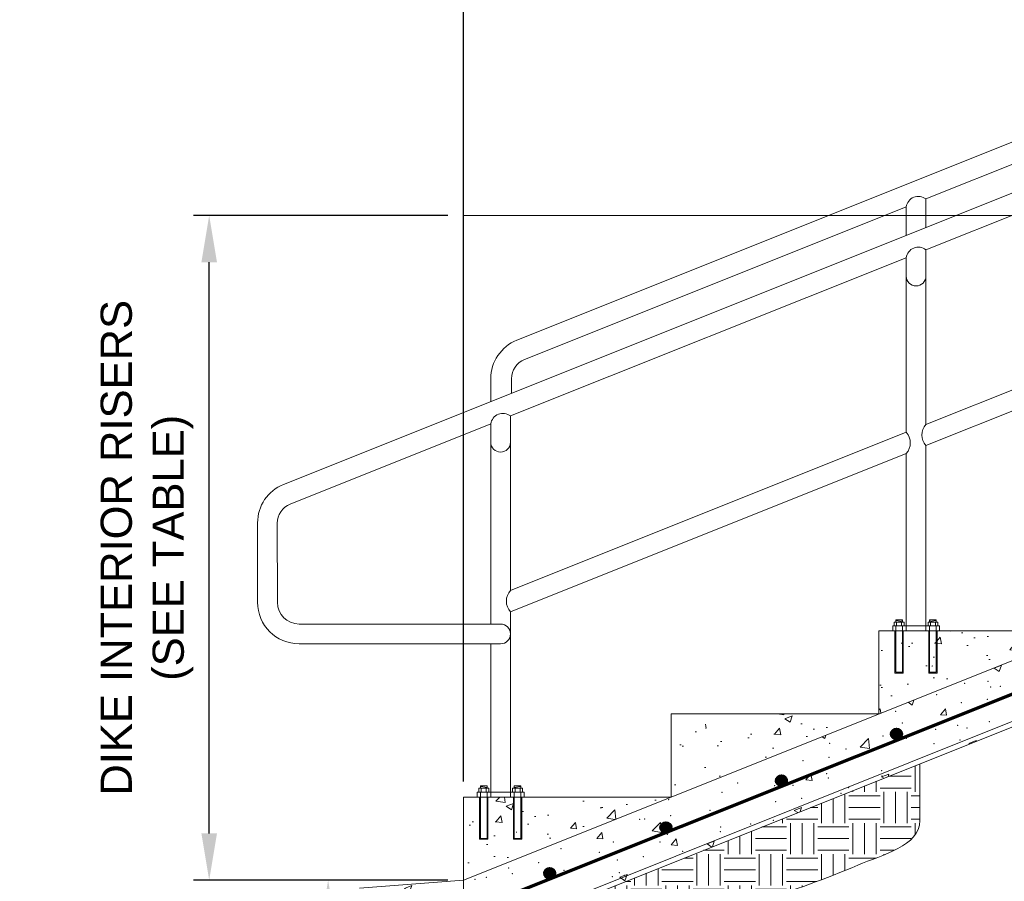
# Model space of a CAD drawing. Header units: feet. Extents: x -981 to -621, y 39 to 285.
# Tile 5 of 19: x -957 to -910, y 205 to 246. Entities that reach past the tile are written whole.
import ezdxf

# ---------------------------------------------------------------- set-up
doc = ezdxf.new("R2010")
doc.units = ezdxf.units.FT
doc.header["$MEASUREMENT"] = 0
doc.linetypes.add('( Dashed )', pattern=[9, 6, -3])
doc.layers.get('DefPoints').update_dxf_attribs({"lineweight": 0})
for name, color, linetype, lineweight in [('C-Detl-Grph-Wt 0', 4, 'Continuous', 0), ('G-ANNO-DIMS', 2, 'Continuous', 0), ('G-ANNO-PATT', 250, 'Continuous', 0), ('G-GRID-COOR', 2, 'Continuous', 13), ('S-REIN-RBAR', 1, 'Continuous', 70)]:
    doc.layers.add(name, color=color, linetype=linetype, lineweight=lineweight)
doc.layers.add('G-ANNO-NPLT', color=2, linetype='Continuous', lineweight=0, plot=False)
doc.styles.add("AEC_AC_05ArchDims-CC_1_1'", font='arial.ttf', dxfattribs={"height": 1.5})
doc.dimstyles.new("AEC_AC_05_Arch-Dims_1_1'", dxfattribs={"dimtxt": 1.5, "dimasz": 2.25, "dimexe": 0.75, "dimexo": 0.75, "dimgap": 0.75, "dimtad": 1, "dimdec": 4, "dimzin": 15, "dimdsep": 46, "dimlunit": 4, "dimtxsty": "AEC_AC_05ArchDims-CC_1_1'", "dimcen": 0.09, "dimclrd": 256, "dimclre": 256, "dimazin": 2, "dimtfac": 0.7, "dimtdec": 4, "dimtix": 1, "dimtmove": 1, "dimatfit": 3, "dimfxl": 1, "dimfrac": 1, "dimtolj": 1, "dimtzin": 15, "dimlwd": 30, "dimlwe": 30, "dimarcsym": 0})

# ---------------------------------------------------------------- blocks, each defined once
blk = doc.blocks.new('*D60')
at = {"layer": 'DefPoints', "color": 0, "transparency": 16777216}
for p in [(-937.671, 204.706, 0), (-942.075, 196.707, 0), (-937.42, 196.707, 0)]:
    blk.add_point(p, dxfattribs=at)
at = {"layer": 'G-ANNO-DIMS', "lineweight": 30, "transparency": 16777216}
for p, q in [((-938.421, 204.706, 0), (-942.825, 204.706, 0)), ((-942.075, 202.456, 0), (-942.075, 198.957, 0)), ((-938.17, 196.707, 0), (-942.825, 196.707, 0))]:
    blk.add_line(p, q, dxfattribs=at)
at = {"layer": 'G-ANNO-DIMS', "transparency": 16777216}
for points in [[(-942.45, 202.456, 0), (-941.7, 202.456, 0), (-942.075, 204.706, 0)], [(-942.45, 198.957, 0), (-941.7, 198.957, 0), (-942.075, 196.707, 0)]]:
    blk.add_solid(points, dxfattribs=at)
at = {"layer": 'G-ANNO-DIMS', "color": 0, "lineweight": 30, "transparency": 16777216, "insert": (-943.59, 200.706, 0), "char_height": 1.5, "attachment_point": 5, "rotation": 90, "style": "AEC_AC_05ArchDims-CC_1_1'"}
blk.add_mtext('\\A1;1\'-6"', dxfattribs=at)
blk = doc.blocks.new('*D71')
at = {"layer": 'DefPoints', "color": 0, "transparency": 16777216}
for p in [(-947.8, 236.702, 0), (-935.558, 236.702, 0), (-935.558, 204.706, 0)]:
    blk.add_point(p, dxfattribs=at)
at = {"layer": 'G-ANNO-DIMS', "lineweight": 30, "transparency": 16777216}
for p, q in [((-936.308, 236.702, 0), (-948.55, 236.702, 0)), ((-947.8, 206.956, 0), (-947.8, 234.452, 0)), ((-936.308, 204.706, 0), (-948.55, 204.706, 0))]:
    blk.add_line(p, q, dxfattribs=at)
at = {"layer": 'G-ANNO-DIMS', "transparency": 16777216}
for points in [[(-948.175, 234.452, 0), (-947.425, 234.452, 0), (-947.8, 236.702, 0)], [(-948.175, 206.956, 0), (-947.425, 206.956, 0), (-947.8, 204.706, 0)]]:
    blk.add_solid(points, dxfattribs=at)
at = {"layer": 'G-ANNO-DIMS', "color": 0, "lineweight": 30, "transparency": 16777216, "insert": (-950.797, 220.704, 0), "char_height": 1.5, "attachment_point": 5, "rotation": 90, "style": "AEC_AC_05ArchDims-CC_1_1'"}
blk.add_mtext('\\A1;DIKE INTERIOR RISERS\\P(SEE TABLE)', dxfattribs=at)
blk = doc.blocks.new('*D72')
at = {"layer": 'DefPoints', "color": 0, "transparency": 16777216}
for p in [(-935.558, 269.862, 0), (-855.484, 260.269, 0), (-935.558, 208.705, 0)]:
    blk.add_point(p, dxfattribs=at)
at = {"layer": 'G-ANNO-DIMS', "lineweight": 30, "transparency": 16777216}
for p, q in [((-935.558, 209.455, 0), (-935.558, 270.612, 0)), ((-855.484, 261.019, 0), (-855.484, 270.612, 0)), ((-857.734, 269.862, 0), (-933.308, 269.862, 0))]:
    blk.add_line(p, q, dxfattribs=at)
at = {"layer": 'G-ANNO-DIMS', "transparency": 16777216}
for points in [[(-933.308, 270.237, 0), (-933.308, 269.487, 0), (-935.558, 269.862, 0)], [(-857.734, 270.237, 0), (-857.734, 269.487, 0), (-855.484, 269.862, 0)]]:
    blk.add_solid(points, dxfattribs=at)
at = {"layer": 'G-ANNO-DIMS', "color": 0, "lineweight": 30, "transparency": 16777216, "insert": (-895.521, 271.596, 0), "char_height": 1.5, "attachment_point": 5, "style": "AEC_AC_05ArchDims-CC_1_1'"}
blk.add_mtext('\\A1;DIKE INTERIOR TREADS (SEE TABLE)', dxfattribs=at)

msp = doc.modelspace()

# ---------------------------------------------------------------- hatches: boundary and pattern name
at = {"layer": 'G-ANNO-PATT'}
h = msp.add_hatch(dxfattribs=at)
h.set_pattern_fill('AR-CONC', color=256, style=0, pattern_type=2)
h.set_pattern_definition([(50, (-912.8553, 216.1104), (3.5863, -0.3138), [0.375, -4.125]), (355, (-912.8553, 216.1104), (-0.6938, 3.761), [0.3, -3.3]), (100.45, (-912.5565, 216.0842), (2.8925, 3.4472), [0.3187, -3.5057]), (46.184, (-912.8553, 217.1104), (5.3362, -0.8276), [0.5625, -6.1875]), (96.636, (-912.4106, 217.0414), (4.6733, 4.8706), [0.478, -5.2586]), (351.184, (-912.8553, 217.1104), (4.6733, 4.8706), [0.45, -4.95]), (21, (-912.3553, 216.8604), (2.9845, -2.0131), [0.375, -4.125]), (326, (-912.3553, 216.8604), (1.2166, 3.6258), [0.3, -3.3]), (71.45, (-912.1066, 216.6926), (4.2011, 1.6127), [0.3187, -3.5057]), (37.5, (-912.8553, 216.1104), (0.0608, 1.66447), [0, -3.26, 0, -3.35, 0, -3.3125]), (7.5, (-912.8553, 216.1104), (1.31535, 1.97206), [0, -1.91, 0, -3.185, 0, -1.2625]), (327.5, (-913.9703, 216.1104), (2.66911, -0.11277), [0, -1.25, 0, -3.9, 0, -5.175]), (317.5, (-914.4703, 216.1104), (2.91593, 0.5005), [0, -1.625, 0, -2.59, 0, -3.675])])
h.paths.add_polyline_path([(-905.56206, 216.70437), (-905.56206, 216.70438), (-915.56074, 216.70438), (-915.56074, 212.70491), (-915.56073, 212.7049)])
h = msp.add_hatch(dxfattribs=at)
h.set_pattern_fill('AR-CONC', color=256, style=0, pattern_type=2)
h.set_pattern_definition([(50, (-920.593, 211.7237), (3.5863, -0.3138), [0.375, -4.125]), (355, (-920.593, 211.7237), (-0.6938, 3.761), [0.3, -3.3]), (100.45, (-920.294, 211.6976), (2.8925, 3.4472), [0.3187, -3.5057]), (46.184, (-920.593, 212.7237), (5.3362, -0.8276), [0.5625, -6.1875]), (96.64, (-920.1483, 212.655), (4.6733, 4.8706), [0.478, -5.2586]), (351.18, (-920.593, 212.7237), (4.6733, 4.8706), [0.45, -4.95]), (21, (-920.093, 212.4737), (2.9845, -2.0131), [0.375, -4.125]), (326, (-920.093, 212.4737), (1.2166, 3.6258), [0.3, -3.3]), (71.45, (-919.8443, 212.306), (4.2011, 1.6127), [0.3187, -3.5057]), (37.5, (-920.593, 211.7237), (0.0608, 1.66447), [0, -3.26, 0, -3.35, 0, -3.3125]), (7.5, (-920.593, 211.7237), (1.31535, 1.97206), [0, -1.91, 0, -3.185, 0, -1.2625]), (327.5, (-921.708, 211.7237), (2.6691, -0.11277), [0, -1.25, 0, -3.9, 0, -5.175]), (317.5, (-922.208, 211.7237), (2.9159, 0.5005), [0, -1.625, 0, -2.59, 0, -3.675])])
h.paths.add_polyline_path([(-915.56073, 212.7049), (-915.56074, 212.70491), (-921.34441, 212.70491), (-921.8554, 212.70491), (-921.8554, 210.67149), (-922.25629, 210.67149), (-922.25629, 212.70491), (-922.60974, 212.70491), (-923.55961, 212.70491), (-923.91444, 212.70491), (-923.91444, 210.67155), (-924.31533, 210.67155), (-924.31533, 212.70491), (-924.82545, 212.70491), (-925.55935, 212.70491), (-925.55935, 208.70544)])
h = msp.add_hatch(dxfattribs=at)
h.set_pattern_fill('EARTH', color=256, style=0, pattern_type=2)
h.set_pattern_definition([(0, (-918.5104, 206.1379), (1.5, 1.5), [1.5, -1.5]), (0, (-918.5104, 206.7004), (1.5, 1.5), [1.5, -1.5]), (0, (-918.5104, 207.2629), (1.5, 1.5), [1.5, -1.5]), (90, (-918.3229, 207.4504), (-1.5, 1.5), [1.5, -1.5]), (90, (-917.7604, 207.4504), (-1.5, 1.5), [1.5, -1.5]), (90, (-917.1979, 207.4504), (-1.5, 1.5), [1.5, -1.5])])
edge = h.paths.add_edge_path()
edge.add_line((-931.14694, 203.28246), (-930.05304, 202.05969))
edge.add_spline(control_points=[(-930.05304, 202.05969), (-929.14129, 201.04053), (-927.28439, 202.05612), (-925.96467, 202.39902), (-922.79196, 203.22337), (-919.68293, 204.09874), (-916.57793, 205.4254), (-915.41965, 205.92029), (-913.58655, 206.34503), (-913.58957, 207.57138)], knot_values=[0, 0, 0, 0, 0.23251044, 0.23251044, 0.23251044, 0.791484, 0.791484, 0.791484, 1, 1, 1, 1], degree=3, periodic=0)
edge.add_line((-913.58957, 207.57138), (-913.59627, 210.30275))
edge.add_line((-913.59627, 210.30275), (-931.14694, 203.28246))
h = msp.add_hatch(dxfattribs=at)
h.set_pattern_fill('AR-CONC', color=256, style=0, pattern_type=2)
h.set_pattern_definition([(50, (-934.005, 207.509), (3.5863, -0.3138), [0.375, -4.125]), (355, (-934.005, 207.509), (-0.6938, 3.761), [0.3, -3.3]), (100.45, (-933.706, 207.483), (2.8925, 3.4472), [0.3187, -3.5057]), (46.184, (-934.005, 208.509), (5.3362, -0.8276), [0.5625, -6.1875]), (96.636, (-933.56, 208.44), (4.6733, 4.8706), [0.478, -5.2586]), (351.184, (-934.005, 208.509), (4.6733, 4.8706), [0.45, -4.95]), (21, (-933.505, 208.259), (2.9845, -2.0131), [0.375, -4.125]), (326, (-933.505, 208.259), (1.2166, 3.6258), [0.3, -3.3]), (71.45, (-933.2562, 208.0913), (4.2011, 1.6127), [0.3187, -3.5057]), (37.5, (-934.005, 207.5091), (0.0608, 1.66447), [0, -3.26, 0, -3.35, 0, -3.3125]), (7.5, (-934.005, 207.5091), (1.31535, 1.97206), [0, -1.91, 0, -3.185, 0, -1.2625]), (327.5, (-935.12, 207.5091), (2.66911, -0.11277), [0, -1.25, 0, -3.9, 0, -5.175]), (317.5, (-935.62, 207.509), (2.91593, 0.5005), [0, -1.625, 0, -2.59, 0, -3.675])])
h.paths.add_polyline_path([(-935.55802, 208.70544), (-935.55802, 204.70597), (-925.55936, 208.70544)])
h = msp.add_hatch(dxfattribs=at)
h.set_pattern_fill('AR-CONC', color=256, style=0, pattern_type=2)
h.set_pattern_definition([(50, (-938.9055, 203.5525), (3.5863, -0.3138), [0.375, -4.125]), (355, (-938.9055, 203.5525), (-0.6938, 3.761), [0.3, -3.3]), (100.45, (-938.6066, 203.5264), (2.8925, 3.4472), [0.3187, -3.5057]), (46.18, (-938.9055, 204.5525), (5.336, -0.8276), [0.5625, -6.1875]), (96.64, (-938.461, 204.4835), (4.6733, 4.8706), [0.478, -5.2586]), (351.18, (-938.9055, 204.5525), (4.6733, 4.8706), [0.45, -4.95]), (21, (-938.4055, 204.3025), (2.9845, -2.013), [0.375, -4.125]), (326, (-938.4055, 204.3025), (1.2166, 3.6258), [0.3, -3.3]), (71.45, (-938.1568, 204.1347), (4.201, 1.6127), [0.3187, -3.5057]), (37.5, (-938.9055, 203.5525), (0.0608, 1.66447), [0, -3.26, 0, -3.35, 0, -3.3125]), (7.5, (-938.9055, 203.5525), (1.31535, 1.9721), [0, -1.91, 0, -3.185, 0, -1.2625]), (327.5, (-940.0205, 203.5525), (2.6691, -0.11277), [0, -1.25, 0, -3.9, 0, -5.175]), (317.5, (-940.5205, 203.5525), (2.9159, 0.5005), [0, -1.625, 0, -2.59, 0, -3.675])])
h.paths.add_polyline_path([(-935.55802, 202.94111), (-935.55802, 204.70597), (-940.57173, 204.32458), (-940.57173, 202.55973)])

# ---------------------------------------------------------------- linework, layer by layer
at = {"layer": 'C-Detl-Grph-Wt 0'}
for p, q in [((-932.98948, 230.69891, 0), (-865.80733, 257.57184, 0)), ((-944.22215, 223.75744, 0), (-865.84023, 255.11029, 0)), ((-913.29953, 237.49696, 0), (-894.25206, 245.11596, 0)), ((-894.25206, 242.66744, 0), (-913.29953, 235.04849, 0)), ((-913.29953, 237.49696, 0), (-913.29953, 236.12653, 0)), ((-932.6557, 229.75449, 0), (-914.24941, 237.11701, 0)), ((-914.24941, 237.11701, 0), (-914.24941, 235.74657, 0)), ((-855.56875, 236.70173, 0), (-935.55802, 204.70597, 0)), ((-933.29682, 227.04965, 0), (-914.24941, 234.66862, 0)), ((-914.24941, 234.66864, 0), (-914.24928, 226.26467, 0)), ((-913.29953, 235.04859, 0), (-913.29953, 226.64483, 0)), ((-913.2999, 226.64442, 0), (-894.25194, 234.26363, 0)), ((-931.79855, 203.2803, 0), (-855.14422, 233.94212, 0)), ((-931.55855, 203.11781, 0), (-855.098, 233.70212, 0)), ((-913.29953, 225.62168, 0), (-894.25206, 233.24063, 0)), ((-934.24669, 228.84196, 0), (-934.24669, 227.74763, 0)), ((-933.24669, 228.84196, 0), (-933.24669, 228.14764, 0)), ((-933.29682, 227.04965, 0), (-933.29682, 218.64589, 0)), ((-943.89751, 222.80938, 0), (-934.24669, 226.6697, 0)), ((-934.24669, 226.6697, 0), (-934.24669, 217.03025, 0)), ((-933.29719, 218.64548, 0), (-914.24928, 226.26467, 0)), ((-913.29953, 225.62194, 0), (-913.29953, 216.70438, 0)), ((-933.29682, 217.6228, 0), (-914.24941, 225.24173, 0)), ((-914.24941, 225.242, 0), (-914.24941, 216.70438, 0)), ((-945.47177, 218.08037, 0), (-945.47177, 221.9037, 0)), ((-944.5219, 221.8827, 0), (-944.51865, 218.07948, 0)), ((-933.29682, 217.623, 0), (-933.29682, 208.70544, 0)), ((-914.82406, 217.12838, 0), (-914.82406, 216.94172, 0)), ((-914.82406, 217.12838, 0), (-914.34938, 217.12838, 0)), ((-914.74495, 217.24343, 0), (-914.42849, 217.24343, 0)), ((-914.74495, 217.24343, 0), (-914.74495, 217.12838, 0)), ((-914.74495, 217.19519, 0), (-914.42849, 217.24143, 0)), ((-914.70858, 217.12838, 0), (-914.70858, 216.94172, 0)), ((-914.69764, 217.12838, 0), (-914.42849, 217.18344, 0)), ((-914.47067, 217.12838, 0), (-914.47067, 216.94172, 0)), ((-914.42849, 217.24343, 0), (-914.42849, 217.13488, 0)), ((-914.34938, 217.12838, 0), (-914.34938, 216.94172, 0)), ((-913.19906, 217.12838, 0), (-913.19906, 216.94172, 0)), ((-912.72438, 217.12838, 0), (-913.19906, 217.12838, 0)), ((-912.80349, 217.24343, 0), (-913.11995, 217.24343, 0)), ((-913.11995, 217.24343, 0), (-913.11995, 217.13488, 0)), ((-912.80349, 217.19519, 0), (-913.11995, 217.24143, 0)), ((-912.8508, 217.12838, 0), (-913.11995, 217.18344, 0)), ((-913.07777, 217.12838, 0), (-913.07777, 216.94172, 0)), ((-912.83986, 217.12838, 0), (-912.83986, 216.94172, 0)), ((-912.80349, 217.24343, 0), (-912.80349, 217.12838, 0)), ((-912.72438, 217.12838, 0), (-912.72438, 216.94172, 0)), ((-933.77151, 217.03025, 0), (-943.47177, 217.03025, 0)), ((-915.56074, 216.70438, 0), (-915.56074, 212.70491, 0)), ((-905.56206, 216.70438, 0), (-915.56074, 216.70438, 0)), ((-912.64922, 216.94172, 0), (-914.89922, 216.94172, 0)), ((-914.89922, 216.94172, 0), (-914.89922, 216.70438, 0)), ((-914.78863, 216.70438, 0), (-914.78863, 214.67102, 0)), ((-914.74495, 216.94172, 0), (-914.74495, 216.69975, 0)), ((-914.74495, 216.68613, 0), (-914.74495, 214.71177, 0)), ((-914.42849, 216.94172, 0), (-914.42849, 216.70656, 0)), ((-914.42849, 216.69294, 0), (-914.42849, 214.71177, 0)), ((-914.38775, 216.70438, 0), (-914.38775, 214.67102, 0)), ((-913.16069, 216.70438, 0), (-913.16069, 214.67102, 0)), ((-913.11995, 216.94172, 0), (-913.11995, 216.70656, 0)), ((-913.11995, 216.69294, 0), (-913.11995, 214.71177, 0)), ((-912.80349, 216.94172, 0), (-912.80349, 216.69975, 0)), ((-912.80349, 216.68613, 0), (-912.80349, 214.71177, 0)), ((-912.75981, 216.70438, 0), (-912.75981, 214.67102, 0)), ((-912.64922, 216.94172, 0), (-912.64922, 216.70438, 0)), ((-933.77151, 216.08037, 0), (-943.47177, 216.08037, 0)), ((-934.24669, 216.08037, 0), (-934.24669, 208.70544, 0)), ((-914.74495, 214.71177, 0), (-914.42849, 214.71177, 0)), ((-912.80349, 214.71177, 0), (-913.11995, 214.71177, 0)), ((-914.78863, 214.67102, 0), (-914.38775, 214.67102, 0)), ((-912.75981, 214.67102, 0), (-913.16069, 214.67102, 0)), ((-925.55935, 212.70491, 0), (-925.55935, 208.70544, 0)), ((-915.56074, 212.70491, 0), (-925.55935, 212.70491, 0)), ((-934.82135, 209.12944, 0), (-934.82135, 208.94278, 0)), ((-934.82135, 209.12944, 0), (-934.34666, 209.12944, 0)), ((-934.74224, 209.24449, 0), (-934.42578, 209.24449, 0)), ((-934.74224, 209.24449, 0), (-934.74224, 209.12944, 0)), ((-934.74224, 209.19625, 0), (-934.42578, 209.24249, 0)), ((-934.70587, 209.12944, 0), (-934.70587, 208.94278, 0)), ((-934.69493, 209.12944, 0), (-934.42578, 209.1845, 0)), ((-934.46796, 209.12944, 0), (-934.46796, 208.94278, 0)), ((-934.42578, 209.24449, 0), (-934.42578, 209.13594, 0)), ((-934.34666, 209.12944, 0), (-934.34666, 208.94278, 0)), ((-933.19635, 209.12944, 0), (-933.19635, 208.94278, 0)), ((-932.72166, 209.12944, 0), (-933.19635, 209.12944, 0)), ((-932.80078, 209.24449, 0), (-933.11724, 209.24449, 0)), ((-933.11724, 209.24449, 0), (-933.11724, 209.13594, 0)), ((-932.80078, 209.19625, 0), (-933.11724, 209.24249, 0)), ((-932.84808, 209.12944, 0), (-933.11724, 209.1845, 0)), ((-933.07505, 209.12944, 0), (-933.07505, 208.94278, 0)), ((-932.83715, 209.12944, 0), (-932.83715, 208.94278, 0)), ((-932.80078, 209.24449, 0), (-932.80078, 209.12944, 0)), ((-932.72166, 209.12944, 0), (-932.72166, 208.94278, 0)), ((-935.55802, 208.70544, 0), (-935.55802, 196.70703, 0)), ((-935.55802, 208.70544, 0), (-935.55802, 204.70597, 0)), ((-925.55935, 208.70544, 0), (-935.55802, 208.70544, 0)), ((-932.64651, 208.94278, 0), (-934.89651, 208.94278, 0)), ((-934.89651, 208.94278, 0), (-934.89651, 208.70544, 0)), ((-934.78592, 208.70544, 0), (-934.78592, 206.67208, 0)), ((-934.74224, 208.94278, 0), (-934.74224, 208.70081, 0)), ((-934.74224, 208.68719, 0), (-934.74224, 206.71283, 0)), ((-934.42578, 208.94278, 0), (-934.42578, 208.70762, 0)), ((-934.42578, 208.694, 0), (-934.42578, 206.71283, 0)), ((-934.38503, 208.70544, 0), (-934.38503, 206.67208, 0)), ((-933.15798, 208.70544, 0), (-933.15798, 206.67208, 0)), ((-933.11724, 208.94278, 0), (-933.11724, 208.70762, 0)), ((-933.11724, 208.694, 0), (-933.11724, 206.71283, 0)), ((-932.80078, 208.94278, 0), (-932.80078, 208.70081, 0)), ((-932.80078, 208.68719, 0), (-932.80078, 206.71283, 0)), ((-932.7571, 208.70544, 0), (-932.7571, 206.67208, 0)), ((-932.64651, 208.94278, 0), (-932.64651, 208.70544, 0)), ((-934.78592, 206.67208, 0), (-934.38503, 206.67208, 0)), ((-934.74224, 206.71283, 0), (-934.42578, 206.71283, 0)), ((-932.7571, 206.67208, 0), (-933.15798, 206.67208, 0)), ((-932.80078, 206.71283, 0), (-933.11724, 206.71283, 0)), ((-935.55802, 204.70597, 0), (-940.57173, 204.32458, 0))]:
    msp.add_line(p, q, dxfattribs=at)
at = {"layer": 'C-Detl-Grph-Wt 0', "extrusion": (0, 0, -1)}
for centre, radius, start, end in [((913.6659, 237.03556, 0), 0.58917, 7.946655, 128.450494), ((913.6659, 234.58719, 0), 0.58917, 7.946655, 128.450494), ((933.66319, 226.58825, 0), 0.58917, 7.946655, 128.450494), ((912.73916, 226.13339, 0), 0.75868, 317.614066, 42.385935), ((943.52203, 221.88269, 0), 0.99987, 0, 67.943045), ((932.73644, 218.13445, 0), 0.75868, 317.614066, 42.385935)]:
    msp.add_arc(centre, radius, start, end, dxfattribs=at)
at = {"layer": 'C-Detl-Grph-Wt 0'}
for centre, radius, start, end in [((-913.77447, 233.78803, 0), 0.47494, 180, 0), ((-932.24669, 228.84196, 0), 2, 111.80146, 180), ((-932.24669, 228.84196, 0), 1, 111.80146, 180), ((-914.80969, 225.75341, 0), 0.75859, 317.611094, 42.388907), ((-933.77176, 225.78909, 0), 0.47494, 180, 0), ((-943.47204, 221.90372, 0), 1.99973, 112.030757, 180), ((-943.47177, 218.08037, 0), 2, 180, 270), ((-943.47177, 218.08037, 0), 1.04688, 180, 270), ((-933.77151, 216.55531, 0), 0.47494, 270, 90)]:
    msp.add_arc(centre, radius, start, end, dxfattribs=at)
at = {"layer": 'G-ANNO-NPLT', "lineweight": 13}
msp.add_open_spline([(-931.14694, 203.28246, 0), (-930.78231, 202.87487, 0), (-930.41767, 202.46728, 0), (-930.05304, 202.05969, 0), (-929.14129, 201.04053, 0), (-927.28439, 202.05612, 0), (-925.96467, 202.39902, 0), (-922.79196, 203.22337, 0), (-919.68293, 204.09874, 0), (-916.57793, 205.4254, 0), (-915.41965, 205.92029, 0), (-913.58655, 206.34503, 0), (-913.58957, 207.57138, 0), (-913.5918, 208.48184, 0), (-913.59404, 209.39229, 0), (-913.59627, 210.30275, 0)], degree=3, knots=[0, 0, 0, 0, 0.07452102, 0.07452102, 0.07452102, 0.26085871, 0.26085871, 0.26085871, 0.70882932, 0.70882932, 0.70882932, 0.87593747, 0.87593747, 0.87593747, 1, 1, 1, 1], dxfattribs=at)
at = {"layer": 'G-ANNO-NPLT'}
msp.add_3dface([(-620.8441, 285.13311, -3.51772), (-980.8441, 285.13311, -3.51772), (-980.8441, 39.13311, -3.51772), (-620.8441, 39.13311, -3.51772)], dxfattribs=at)
at = {"layer": 'G-ANNO-PATT'}
for p, q in [((-912.98704, 215.00759), (-913.0192, 215.00477)), ((-912.98703, 215.00759), (-912.99335, 215.01512)), ((-910.01572, 214.91519, 0), (-909.66563, 215.04958, 0)), ((-910.01572, 214.9152, 0), (-909.76701, 214.74744, 0)), ((-909.76702, 214.74743, 0), (-909.66564, 215.04958, 0)), ((-913.96813, 213.13478, 0), (-913.88784, 213.37405, 0)), ((-914.16092, 213.26482, 0), (-913.96812, 213.13478, 0)), ((-912.6008, 212.66467, 0), (-912.35976, 212.95194, 0)), ((-912.30196, 212.63852, 0), (-912.35977, 212.95194, 0)), ((-912.60081, 212.66468, 0), (-912.30195, 212.63853, 0)), ((-918.29894, 211.60961, 0), (-918.16923, 211.52213, 0)), ((-918.16924, 211.52212, 0), (-918.11523, 211.6831, 0)), ((-916.4606, 211.1134, 0), (-916.07116, 211.51928, 0)), ((-916.0159, 211.04445, 0), (-916.07114, 211.5193, 0)), ((-911.2323, 211.28944, 0), (-910.88221, 211.42383, 0)), ((-910.89595, 211.38288, 0), (-910.88221, 211.42383, 0)), ((-916.46058, 211.11341, 0), (-916.0159, 211.04445, 0)), ((-911.2323, 211.28945, 0), (-911.19404, 211.26364, 0)), ((-919.07965, 209.53123, 0), (-918.8386, 209.8185, 0)), ((-919.07965, 209.53124, 0), (-918.78079, 209.50509, 0)), ((-918.7808, 209.50508, 0), (-918.83861, 209.8185, 0)), ((-915.43341, 209.67679, 0), (-915.08332, 209.81118, 0)), ((-915.43341, 209.67679, 0), (-915.33206, 209.60843, 0)), ((-915.12334, 209.69192, 0), (-915.08333, 209.81117, 0)), ((-926.57498, 208.29919, 0), (-926.57146, 208.29682, 0)), ((-926.57147, 208.29681, 0), (-926.57, 208.30118, 0)), ((-919.63452, 208.06413, 0), (-919.28443, 208.19852, 0)), ((-919.63452, 208.06413, 0), (-919.47008, 207.95322, 0)), ((-919.35073, 208.00096, 0), (-919.28444, 208.19851, 0)), ((-926.47012, 207.0704, 0), (-926.08067, 207.47628, 0)), ((-926.02542, 207.00146, 0), (-926.08066, 207.47631, 0)), ((-932.98433, 207.00865), (-933.01649, 207.00583)), ((-932.98432, 207.00865), (-932.99063, 207.01618)), ((-929.1448, 206.71156, 0), (-928.84594, 206.68541, 0)), ((-929.14479, 206.71155, 0), (-928.90375, 206.99882, 0)), ((-928.84595, 206.68541, 0), (-928.90376, 206.99882, 0)), ((-926.47009, 207.07042, 0), (-926.02541, 207.00145, 0)), ((-925.55849, 206.39779, 0), (-925.31745, 206.68506, 0)), ((-925.25965, 206.37165, 0), (-925.31746, 206.68506, 0)), ((-925.5585, 206.3978, 0), (-925.25964, 206.37165, 0)), ((-923.83564, 206.45148, 0), (-923.48554, 206.58586, 0)), ((-923.83563, 206.45148, 0), (-923.6081, 206.29801, 0)), ((-923.57811, 206.31, 0), (-923.48555, 206.58586, 0)), ((-928.03675, 204.83882, 0), (-927.68665, 204.97321, 0)), ((-928.03675, 204.83882, 0), (-927.78803, 204.67107, 0)), ((-927.78804, 204.67106, 0), (-927.68666, 204.9732, 0))]:
    msp.add_line(p, q, dxfattribs=at)
for p in [(-910.31323, 214.27535, 0), (-911.42782, 214.17228, 0), (-910.18027, 214.0011, 0), (-909.71693, 214.02674, 0), (-912.7772, 213.62622, 0), (-910.35117, 213.41545, 0), (-914.76062, 212.83494, 0), (-911.60287, 213.25066, 0), (-910.24107, 212.33663, 0), (-914.43504, 212.26959, 0), (-912.838, 211.96175, 0), (-911.76593, 212.15682, 0), (-911.31961, 212.02504, 0), (-915.36354, 211.64165, 0), (-914.23555, 211.52452, 0), (-911.66652, 211.44339, 0), (-917.93072, 211.2896, 0), (-917.15148, 211.02399, 0), (-912.91821, 211.2786, 0), (-919.22133, 210.44878, 0), (-917.96963, 210.61357, 0), (-916.07597, 210.86288, 0), (-915.42434, 209.97718, 0), (-918.07783, 209.82739, 0), (-917.99152, 209.62513, 0), (-915.40871, 209.71462, 0), (-922.36181, 209.38131, 0), (-920.58845, 209.25025, 0), (-919.6927, 209.26854, 0), (-917.02359, 209.15577, 0), (-925.68117, 208.5781, 0), (-923.11399, 208.93016, 0), (-919.28497, 208.64151, 0), (-917.39131, 208.89082, 0), (-923.69443, 208.061, 0), (-920.53667, 208.47672, 0), (-927.07992, 207.62417, 0), (-926.83978, 207.6469, 0), (-925.58808, 207.81169, 0), (-924.41081, 207.51139, 0), (-923.17479, 207.26569, 0), (-921.7417, 207.39862, 0), (-920.64925, 207.58578, 0), (-925.74197, 206.91363, 0), (-923.18977, 207.03962, 0), (-930.86444, 206.21866, 0), (-928.3389, 206.53875, 0), (-926.10571, 206.5391, 0), (-929.02164, 206.03857, 0), (-926.90343, 205.83964, 0), (-925.00977, 206.08894, 0), (-933.39182, 205.29474, 0), (-931.93757, 205.53805, 0), (-931.31288, 205.25912, 0), (-928.15513, 205.67485, 0), (-934.45824, 204.84503, 0), (-933.20654, 205.00982, 0), (-930.72271, 205.18197, 0), (-928.3997, 204.87428, 0), (-928.05359, 205.06919, 0), (-927.82356, 204.94074, 0), (-935.00669, 204.73589, 0)]:
    msp.add_point(p, dxfattribs=at)
at = {"layer": 'G-GRID-COOR', "linetype": '( Dashed )', "ltscale": 0.25}
for p, q in [((-757.58186, 236.70173, 0), (-935.55802, 236.70173, 0)), ((-935.47316, 236.70173, 0), (-757.497, 236.70173, 0))]:
    msp.add_line(p, q, dxfattribs=at)
at = {"layer": 'S-REIN-RBAR', "linetype": 'Continuous'}
msp.add_line((-855.95351, 234.93234, 0), (-933.50161, 203.91302, 0), dxfattribs=at)
at = {"layer": 'S-REIN-RBAR'}
for p, q in [((-914.92032, 211.85746, 0), (-914.90507, 211.59874, 0)), ((-914.9132, 211.86896, 0), (-914.89676, 211.58812, 0)), ((-914.90601, 211.87914, 0), (-914.88826, 211.57887, 0)), ((-914.8987, 211.88852, 0), (-914.88001, 211.57037, 0)), ((-914.89145, 211.89701, 0), (-914.87176, 211.56287, 0)), ((-914.88401, 211.90476, 0), (-914.86352, 211.556, 0)), ((-914.87658, 211.91195, 0), (-914.85533, 211.54975, 0)), ((-914.8692, 211.91857, 0), (-914.84714, 211.54412, 0)), ((-914.8617, 211.92451, 0), (-914.83902, 211.539, 0)), ((-914.85427, 211.93013, 0), (-914.83096, 211.53431, 0)), ((-914.84664, 211.93526, 0), (-914.82283, 211.53013, 0)), ((-914.83914, 211.94001, 0), (-914.81477, 211.52619, 0)), ((-914.83158, 211.94438, 0), (-914.80677, 211.52275, 0)), ((-914.82396, 211.94851, 0), (-914.79871, 211.51963, 0)), ((-914.8164, 211.95226, 0), (-914.79078, 211.51688, 0)), ((-914.80871, 211.95563, 0), (-914.78278, 211.51438, 0)), ((-914.80109, 211.95863, 0), (-914.7749, 211.51225, 0)), ((-914.79346, 211.96132, 0), (-914.7669, 211.51038, 0)), ((-914.78571, 211.96388, 0), (-914.75903, 211.50882, 0)), ((-914.77803, 211.96607, 0), (-914.75109, 211.5075, 0)), ((-914.7704, 211.96794, 0), (-914.74322, 211.50657, 0)), ((-914.76265, 211.96957, 0), (-914.73528, 211.50582, 0)), ((-914.75484, 211.971, 0), (-914.72747, 211.50532, 0)), ((-914.74716, 211.97213, 0), (-914.71966, 211.50519, 0)), ((-914.73934, 211.97294, 0), (-914.71185, 211.50525, 0)), ((-914.73153, 211.9735, 0), (-914.70404, 211.50557, 0)), ((-914.72378, 211.97388, 0), (-914.69623, 211.50619, 0)), ((-914.71597, 211.97388, 0), (-914.68841, 211.507, 0)), ((-914.7081, 211.97375, 0), (-914.68066, 211.50813, 0)), ((-914.70022, 211.97332, 0), (-914.67292, 211.5095, 0)), ((-914.69235, 211.9725, 0), (-914.66517, 211.51113, 0)), ((-914.68441, 211.9715, 0), (-914.65748, 211.513, 0)), ((-914.67654, 211.97025, 0), (-914.64979, 211.51531, 0)), ((-914.6686, 211.96875, 0), (-914.64211, 211.51769, 0)), ((-914.6606, 211.96688, 0), (-914.63442, 211.52044, 0)), ((-914.65273, 211.96476, 0), (-914.6268, 211.52356, 0)), ((-914.64479, 211.96238, 0), (-914.61911, 211.52694, 0)), ((-914.6368, 211.95957, 0), (-914.61155, 211.53063, 0)), ((-914.6288, 211.95638, 0), (-914.60393, 211.53462, 0)), ((-914.62074, 211.95288, 0), (-914.59643, 211.53906, 0)), ((-914.61267, 211.94907, 0), (-914.58886, 211.54381, 0)), ((-914.60461, 211.94482, 0), (-914.58137, 211.549, 0)), ((-914.59649, 211.94013, 0), (-914.5738, 211.55462, 0)), ((-914.58836, 211.93495, 0), (-914.56637, 211.56068, 0)), ((-914.58018, 211.92939, 0), (-914.55893, 211.56718, 0)), ((-914.57205, 211.9232, 0), (-914.55149, 211.57431, 0)), ((-914.56374, 211.91639, 0), (-914.54418, 211.58206, 0)), ((-914.55549, 211.9087, 0), (-914.53681, 211.59055, 0)), ((-914.54725, 211.90033, 0), (-914.5295, 211.5998, 0)), ((-914.53881, 211.89102, 0), (-914.52231, 211.61024, 0)), ((-914.53043, 211.88039, 0), (-914.51519, 211.62168, 0)), ((-914.52181, 211.86827, 0), (-914.50813, 211.63474, 0)), ((-914.51319, 211.8539, 0), (-914.50119, 211.64998, 0)), ((-914.94757, 211.78622, 0), (-914.94038, 211.66636, 0)), ((-914.94107, 211.81071, 0), (-914.93119, 211.64274, 0)), ((-914.93432, 211.82915, 0), (-914.92232, 211.62511, 0)), ((-914.92738, 211.8444, 0), (-914.9137, 211.61086, 0)), ((-914.50438, 211.83646, 0), (-914.49444, 211.66836, 0)), ((-914.49513, 211.81278, 0), (-914.48813, 211.69298, 0)), ((-920.48408, 209.53476, 0), (-920.4769, 209.41491, 0)), ((-920.47758, 209.55926, 0), (-920.46771, 209.39128, 0)), ((-920.47083, 209.5777, 0), (-920.45884, 209.37366, 0)), ((-920.4639, 209.59294, 0), (-920.45021, 209.35941, 0)), ((-920.45684, 209.60601, 0), (-920.44159, 209.34729, 0)), ((-920.44971, 209.6175, 0), (-920.43328, 209.33667, 0)), ((-920.44253, 209.62769, 0), (-920.42478, 209.32742, 0)), ((-920.43521, 209.63706, 0), (-920.41653, 209.31892, 0)), ((-920.42797, 209.64556, 0), (-920.40828, 209.31142, 0)), ((-920.42053, 209.65331, 0), (-920.40003, 209.30455, 0)), ((-920.41309, 209.6605, 0), (-920.39185, 209.2983, 0)), ((-920.40572, 209.66712, 0), (-920.38366, 209.29267, 0)), ((-920.39822, 209.67306, 0), (-920.37554, 209.28755, 0)), ((-920.39078, 209.67868, 0), (-920.36747, 209.28286, 0)), ((-920.38316, 209.68381, 0), (-920.35935, 209.27867, 0)), ((-920.37566, 209.68856, 0), (-920.35129, 209.27474, 0)), ((-920.3681, 209.69293, 0), (-920.34329, 209.2713, 0)), ((-920.36047, 209.69706, 0), (-920.33523, 209.26818, 0)), ((-920.35291, 209.70081, 0), (-920.32729, 209.26543, 0)), ((-920.34523, 209.70418, 0), (-920.31929, 209.26293, 0)), ((-920.3376, 209.70718, 0), (-920.31142, 209.2608, 0)), ((-920.32998, 209.70987, 0), (-920.30342, 209.25893, 0)), ((-920.32223, 209.71243, 0), (-920.29555, 209.25736, 0)), ((-920.31454, 209.71462, 0), (-920.28761, 209.25605, 0)), ((-920.30692, 209.71649, 0), (-920.27974, 209.25511, 0)), ((-920.29917, 209.71812, 0), (-920.2718, 209.25436, 0)), ((-920.29136, 209.71955, 0), (-920.26399, 209.25386, 0)), ((-920.28367, 209.72068, 0), (-920.25618, 209.25374, 0)), ((-920.27586, 209.72149, 0), (-920.24836, 209.2538, 0)), ((-920.26805, 209.72205, 0), (-920.24055, 209.25411, 0)), ((-920.2603, 209.72243, 0), (-920.23274, 209.25474, 0)), ((-920.25249, 209.72243, 0), (-920.22493, 209.25555, 0)), ((-920.24461, 209.7223, 0), (-920.21718, 209.25668, 0)), ((-920.23674, 209.72187, 0), (-920.20943, 209.25805, 0)), ((-920.22887, 209.72105, 0), (-920.20168, 209.25968, 0)), ((-920.22093, 209.72005, 0), (-920.194, 209.26155, 0)), ((-920.21306, 209.7188, 0), (-920.18631, 209.26386, 0)), ((-920.20512, 209.7173, 0), (-920.17862, 209.26624, 0)), ((-920.19712, 209.71543, 0), (-920.17094, 209.26899, 0)), ((-920.18925, 209.7133, 0), (-920.16331, 209.27211, 0)), ((-920.18131, 209.71093, 0), (-920.15563, 209.27549, 0)), ((-920.17331, 209.70812, 0), (-920.14807, 209.27917, 0)), ((-920.16531, 209.70493, 0), (-920.14044, 209.28317, 0)), ((-920.15725, 209.70143, 0), (-920.13294, 209.28761, 0)), ((-920.14919, 209.69762, 0), (-920.12538, 209.29236, 0)), ((-920.14113, 209.69337, 0), (-920.11788, 209.29755, 0)), ((-920.133, 209.68868, 0), (-920.11032, 209.30317, 0)), ((-920.12488, 209.6835, 0), (-920.10288, 209.30923, 0)), ((-920.11669, 209.67793, 0), (-920.09545, 209.31573, 0)), ((-920.10857, 209.67175, 0), (-920.08801, 209.32286, 0)), ((-920.10026, 209.66494, 0), (-920.0807, 209.3306, 0)), ((-920.09201, 209.65725, 0), (-920.07333, 209.3391, 0)), ((-920.08376, 209.64887, 0), (-920.06601, 209.34835, 0)), ((-920.07532, 209.63956, 0), (-920.05883, 209.35879, 0)), ((-920.06695, 209.62894, 0), (-920.0517, 209.37022, 0)), ((-920.05833, 209.61682, 0), (-920.04464, 209.38329, 0)), ((-920.0497, 209.60244, 0), (-920.0377, 209.39853, 0)), ((-920.04089, 209.58501, 0), (-920.03096, 209.41691, 0)), ((-920.03164, 209.56132, 0), (-920.02464, 209.44153, 0)), ((-926.0476, 207.28169, 0), (-926.04041, 207.16183, 0)), ((-926.0411, 207.30619, 0), (-926.03122, 207.13821, 0)), ((-926.03435, 207.32462, 0), (-926.02235, 207.12058, 0)), ((-926.02741, 207.33987, 0), (-926.01373, 207.10634, 0)), ((-926.02035, 207.35293, 0), (-926.0051, 207.09421, 0)), ((-926.01323, 207.36443, 0), (-925.99679, 207.08359, 0)), ((-926.00604, 207.37461, 0), (-925.98829, 207.07434, 0)), ((-925.99873, 207.38399, 0), (-925.98004, 207.06584, 0)), ((-925.99148, 207.39249, 0), (-925.97179, 207.05834, 0)), ((-925.98404, 207.40024, 0), (-925.96354, 207.05147, 0)), ((-925.97661, 207.40742, 0), (-925.95536, 207.04522, 0)), ((-925.96923, 207.41405, 0), (-925.94717, 207.0396, 0)), ((-925.96173, 207.41998, 0), (-925.93905, 207.03447, 0)), ((-925.9543, 207.42561, 0), (-925.93099, 207.02978, 0)), ((-925.94667, 207.43073, 0), (-925.92286, 207.0256, 0)), ((-925.93917, 207.43548, 0), (-925.9148, 207.02166, 0)), ((-925.93161, 207.43986, 0), (-925.9068, 207.01822, 0)), ((-925.92399, 207.44398, 0), (-925.89874, 207.0151, 0)), ((-925.91643, 207.44773, 0), (-925.8908, 207.01235, 0)), ((-925.90874, 207.4511, 0), (-925.88281, 207.00985, 0)), ((-925.90112, 207.4541, 0), (-925.87493, 207.00772, 0)), ((-925.89349, 207.45679, 0), (-925.86693, 207.00585, 0)), ((-925.88574, 207.45935, 0), (-925.85906, 207.00429, 0)), ((-925.87806, 207.46154, 0), (-925.85112, 207.00298, 0)), ((-925.87043, 207.46341, 0), (-925.84325, 207.00204, 0)), ((-925.86268, 207.46504, 0), (-925.83531, 207.00129, 0)), ((-925.85487, 207.46648, 0), (-925.8275, 207.00079, 0)), ((-925.84718, 207.4676, 0), (-925.81969, 207.00066, 0)), ((-925.83937, 207.46841, 0), (-925.81188, 207.00073, 0)), ((-925.83156, 207.46898, 0), (-925.80407, 207.00104, 0)), ((-925.82381, 207.46935, 0), (-925.79625, 207.00166, 0)), ((-925.816, 207.46935, 0), (-925.78844, 207.00248, 0)), ((-925.80813, 207.46923, 0), (-925.78069, 207.0036, 0)), ((-925.80025, 207.46879, 0), (-925.77294, 207.00498, 0)), ((-925.79238, 207.46798, 0), (-925.7652, 207.0066, 0)), ((-925.78444, 207.46698, 0), (-925.75751, 207.00847, 0)), ((-925.77657, 207.46573, 0), (-925.74982, 207.01079, 0)), ((-925.76863, 207.46423, 0), (-925.74214, 207.01316, 0)), ((-925.76063, 207.46235, 0), (-925.73445, 207.01591, 0)), ((-925.75276, 207.46023, 0), (-925.72683, 207.01904, 0)), ((-925.74482, 207.45785, 0), (-925.71914, 207.02241, 0)), ((-925.73682, 207.45504, 0), (-925.71158, 207.0261, 0)), ((-925.72883, 207.45185, 0), (-925.70395, 207.0301, 0)), ((-925.72076, 207.44835, 0), (-925.69645, 207.03453, 0)), ((-925.7127, 207.44454, 0), (-925.68889, 207.03928, 0)), ((-925.70464, 207.44029, 0), (-925.68139, 207.04447, 0)), ((-925.69652, 207.43561, 0), (-925.67383, 207.05009, 0)), ((-925.68839, 207.43042, 0), (-925.6664, 207.05616, 0)), ((-925.68021, 207.42486, 0), (-925.65896, 207.06266, 0)), ((-925.67208, 207.41867, 0), (-925.65152, 207.06978, 0)), ((-925.66377, 207.41186, 0), (-925.64421, 207.07753, 0)), ((-925.65552, 207.40417, 0), (-925.63684, 207.08603, 0)), ((-925.64727, 207.3958, 0), (-925.62953, 207.09528, 0)), ((-925.63884, 207.38649, 0), (-925.62234, 207.10571, 0)), ((-925.63046, 207.37586, 0), (-925.61522, 207.11715, 0)), ((-925.62184, 207.36374, 0), (-925.60815, 207.13021, 0)), ((-925.61322, 207.34937, 0), (-925.60122, 207.14546, 0)), ((-925.6044, 207.33193, 0), (-925.59447, 207.16383, 0)), ((-925.59516, 207.30825, 0), (-925.58816, 207.18845, 0)), ((-931.55543, 205.2194, 0), (-931.53274, 204.83389, 0)), ((-931.54799, 205.22502, 0), (-931.52468, 204.8292, 0)), ((-931.54037, 205.23015, 0), (-931.51656, 204.82501, 0)), ((-931.53287, 205.2349, 0), (-931.5085, 204.82108, 0)), ((-931.52531, 205.23927, 0), (-931.5005, 204.81764, 0)), ((-931.51768, 205.2434, 0), (-931.49244, 204.81452, 0)), ((-931.51012, 205.24715, 0), (-931.4845, 204.81177, 0)), ((-931.50244, 205.25052, 0), (-931.4765, 204.80927, 0)), ((-931.49481, 205.25352, 0), (-931.46863, 204.80714, 0)), ((-931.48719, 205.25621, 0), (-931.46063, 204.80527, 0)), ((-931.47944, 205.25877, 0), (-931.45275, 204.8037, 0)), ((-931.47175, 205.26096, 0), (-931.44482, 204.80239, 0)), ((-931.46413, 205.26283, 0), (-931.43694, 204.80145, 0)), ((-931.45638, 205.26446, 0), (-931.42901, 204.8007, 0)), ((-931.44857, 205.26589, 0), (-931.4212, 204.8002, 0)), ((-931.44088, 205.26702, 0), (-931.41338, 204.80008, 0)), ((-931.43307, 205.26783, 0), (-931.40557, 204.80014, 0)), ((-931.42526, 205.26839, 0), (-931.39776, 204.80045, 0)), ((-931.41751, 205.26877, 0), (-931.38995, 204.80108, 0)), ((-931.4097, 205.26877, 0), (-931.38214, 204.80189, 0)), ((-931.40182, 205.26864, 0), (-931.37439, 204.80302, 0)), ((-931.39395, 205.26821, 0), (-931.36664, 204.80439, 0)), ((-931.38608, 205.26739, 0), (-931.35889, 204.80602, 0)), ((-931.37814, 205.26639, 0), (-931.35121, 204.80789, 0)), ((-931.37027, 205.26514, 0), (-931.34352, 204.8102, 0)), ((-931.36233, 205.26364, 0), (-931.33583, 204.81258, 0)), ((-931.35433, 205.26177, 0), (-931.32815, 204.81533, 0)), ((-931.34646, 205.25964, 0), (-931.32052, 204.81845, 0)), ((-931.33852, 205.25727, 0), (-931.31284, 204.82183, 0)), ((-931.33052, 205.25446, 0), (-931.30527, 204.82551, 0)), ((-931.32252, 205.25127, 0), (-931.29765, 204.82951, 0)), ((-931.31446, 205.24777, 0), (-931.29015, 204.83395, 0)), ((-931.3064, 205.24396, 0), (-931.28259, 204.8387, 0)), ((-931.29834, 205.23971, 0), (-931.27509, 204.84389, 0)), ((-931.29021, 205.23502, 0), (-931.26753, 204.84951, 0)), ((-931.28209, 205.22984, 0), (-931.26009, 204.85557, 0)), ((-931.2739, 205.22427, 0), (-931.25266, 204.86207, 0)), ((-931.26578, 205.21809, 0), (-931.24522, 204.8692, 0)), ((-931.64129, 205.08111, 0), (-931.63411, 204.96125, 0)), ((-931.63479, 205.1056, 0), (-931.62492, 204.93762, 0)), ((-931.62804, 205.12404, 0), (-931.61605, 204.92, 0)), ((-931.62111, 205.13929, 0), (-931.60742, 204.90575, 0)), ((-931.61405, 205.15235, 0), (-931.5988, 204.89363, 0)), ((-931.60692, 205.16384, 0), (-931.59049, 204.88301, 0)), ((-931.59973, 205.17403, 0), (-931.58199, 204.87376, 0)), ((-931.59242, 205.1834, 0), (-931.57374, 204.86526, 0)), ((-931.58517, 205.1919, 0), (-931.56549, 204.85776, 0)), ((-931.57774, 205.19965, 0), (-931.55724, 204.85089, 0)), ((-931.5703, 205.20684, 0), (-931.54905, 204.84464, 0)), ((-931.56293, 205.21346, 0), (-931.54087, 204.83901, 0)), ((-931.25747, 205.21128, 0), (-931.23791, 204.87694, 0)), ((-931.24922, 205.20359, 0), (-931.23053, 204.88544, 0)), ((-931.24097, 205.19522, 0), (-931.22322, 204.89469, 0)), ((-931.23253, 205.1859, 0), (-931.21604, 204.90513, 0)), ((-931.22416, 205.17528, 0), (-931.20891, 204.91656, 0)), ((-931.21554, 205.16316, 0), (-931.20185, 204.92963, 0)), ((-931.20691, 205.14878, 0), (-931.19491, 204.94487, 0)), ((-931.1981, 205.13135, 0), (-931.18816, 204.96325, 0)), ((-931.18885, 205.10766, 0), (-931.18185, 204.98787, 0))]:
    msp.add_line(p, q, dxfattribs=at)
for centre in [(-914.71777, 211.73956, 0), (-920.25428, 209.4881, 0), (-925.8178, 207.23503, 0), (-931.41149, 205.03444, 0)]:
    msp.add_circle(centre, 0.23434, dxfattribs=at)

# ---------------------------------------------------------------- dimensions: what is measured, and where the dimension line sits
at = {"layer": 'G-ANNO-DIMS', "lineweight": 30}
for base, p1, p2, angle, text, picture, middle in [((-935.55802, 269.86214, 0), (-855.48389, 260.26929, 0), (-935.55802, 208.70544, 0), 180, 'DIKE INTERIOR TREADS (SEE TABLE)', '*D72', (-895.52095, 271.59594, 0)), ((-947.80027, 236.70173, 0), (-935.55802, 204.70597, 0), (-935.55802, 236.70173, 0), 90, 'DIKE INTERIOR RISERS\\P(SEE TABLE)', '*D71', (-950.79686, 220.70385, 0)), ((-942.07461, 196.70703, 0), (-937.67056, 204.70597, 0), (-937.4203, 196.70703, 0), 270, '1\'-6"', '*D60', (-943.59047, 200.7065, 0))]:
    dim = msp.add_linear_dim(base=base, p1=p1, p2=p2, angle=angle, text=text, dimstyle="AEC_AC_05_Arch-Dims_1_1'", dxfattribs=at)
    dim.commit()
    dim.dimension.update_dxf_attribs({"geometry": picture, "text_midpoint": middle})

doc.saveas('drawing.dxf')
